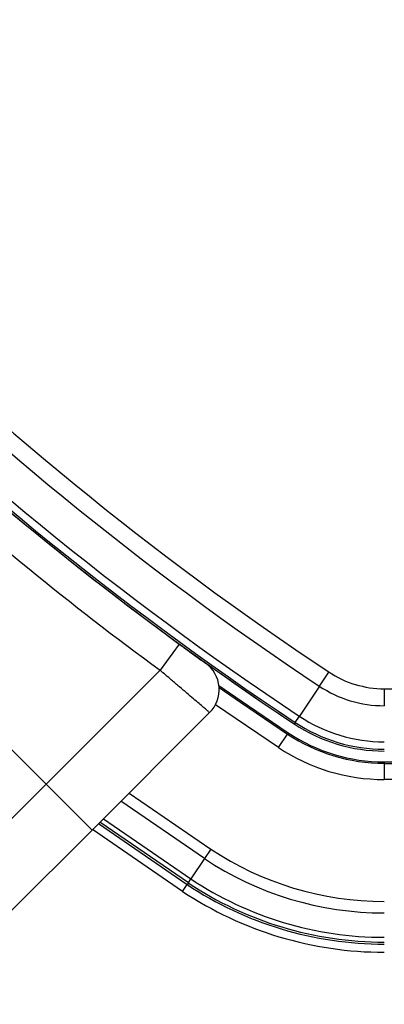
# Model space of a CAD drawing. Header units: millimetres. Extents: x 20 to 19939, y 40 to 15016.
# Tile 66 of 106: x 6714 to 6759, y 14519 to 14640. Entities that reach past the tile are written whole.
import ezdxf

# ---------------------------------------------------------------- set-up
doc = ezdxf.new("R2010")
doc.units = ezdxf.units.MM
doc.header["$LTSCALE"] = 2
doc.layers.add('COMPONENT_GEOMETRY', color=7, linetype='Continuous')
doc.styles.add('SLDTEXTSTYLE0', font='TXT', dxfattribs={"width": 0.75})
doc.dimstyles.new('SLDDIMSTYLE1', dxfattribs={"dimtxt": 100, "dimasz": 6.604, "dimexe": 0, "dimexo": 0.0625, "dimgap": 25, "dimtad": 0, "dimtih": 1, "dimtoh": 1, "dimdec": 0, "dimrnd": 1e-09, "dimzin": 12, "dimdsep": 46, "dimtxsty": 'SLDTEXTSTYLE0', "dimsah": 1, "dimcen": 0.09, "dimadec": 0, "dimazin": 3, "dimtfac": 1, "dimtdec": 0, "dimtofl": 0, "dimtmove": 0, "dimatfit": 3, "dimfxl": 1, "dimfrac": 2, "dimtolj": 1, "dimtzin": 12, "dimarcsym": 0})

# ---------------------------------------------------------------- blocks, each defined once
blk = doc.blocks.new('_D_2')
at = {"layer": 'COMPONENT_GEOMETRY', "color": 7}
for p, q in [((6776.75, 15015.64), (762.92, 15015.64)), ((769.27, 15015.64), (769.27, 12372.01)), ((569.2, 12351.7), (538.73, 12351.7)), ((538.73, 12351.7), (538.73, 12192.95)), ((969.34, 12351.7), (999.8, 12351.7)), ((999.8, 12351.7), (999.8, 12192.95)), ((538.73, 12192.95), (569.2, 12192.95)), ((999.8, 12192.95), (969.34, 12192.95)), ((769.27, 9399.71), (769.27, 12043.33)), ((4049.38, 9399.71), (762.92, 9399.71))]:
    blk.add_line(p, q, dxfattribs=at)
for points in [[(769.27, 15015.64), (768.25, 15009.04), (770.28, 15009.04)], [(769.27, 9399.71), (770.28, 9406.31), (768.25, 9406.31)]]:
    blk.add_solid(points, dxfattribs=at)
at = {"layer": 'COMPONENT_GEOMETRY', "color": 7, "char_height": 100, "attachment_point": 1, "style": 'SLDTEXTSTYLE0'}
for s, insert in [('9\'2.55"', (569.2, 12321.86)), ('2808mm', (496.49, 12172.24))]:
    blk.add_mtext(s, dxfattribs=dict(at, insert=insert))

msp = doc.modelspace()

# ---------------------------------------------------------------- linework, layer by layer
at = {"color": 7, "linetype": 'Continuous', "lineweight": 25}
for p, q in [((6730.92, 14565.29), (6734.1, 14562.92)), ((6734.1, 14562.92), (6731.74, 14559.7)), ((6717.72, 14545.69), (6731.74, 14559.7)), ((6751.33, 14557.74), (6752.48, 14559.48)), ((6751.33, 14557.74), (6748.87, 14554.04)), ((6759.31, 14557.41), (6799.26, 14557.41)), ((6759.31, 14557.41), (6759.31, 14555.33)), ((6737.84, 14554.49), (6723.38, 14540.03)), ((6748.36, 14553.28), (6748.87, 14554.04)), ((6710.34, 14553.07), (6717.72, 14545.69)), ((6748.36, 14553.28), (6748.24, 14553.09)), ((6746.3, 14550.18), (6747.4, 14551.84)), ((6747.5, 14551.99), (6747.4, 14551.84)), ((6759.31, 14548.42), (6759.31, 14548.24)), ((6759.31, 14548.42), (6799.26, 14548.42)), ((6759.31, 14548.24), (6759.31, 14546.24)), ((6759.31, 14548.24), (6799.26, 14548.24)), ((6799.26, 14546.24), (6759.31, 14546.24)), ((6705.63, 14533.6), (6717.72, 14545.69)), ((6723.38, 14540.03), (6717.72, 14545.69)), ((6723.38, 14540.03), (6713.22, 14529.87)), ((6737.99, 14537.68), (6737.2, 14536.51)), ((6737.2, 14536.51), (6735.54, 14534.01)), ((6734.52, 14532.48), (6735.08, 14533.31)), ((6735.22, 14533.52), (6735.08, 14533.31)), ((6735.22, 14533.52), (6735.54, 14534.01))]:
    msp.add_line(p, q, dxfattribs=at)
at = {"color": 8, "linetype": 'Continuous', "lineweight": 25}
for p, q in [((6746.3, 14550.18), (6738.55, 14555.46)), ((6727.93, 14544.58), (6737.99, 14537.68)), ((6737.2, 14536.51), (6726.92, 14543.57)), ((6724.77, 14541.42), (6735.54, 14534.01)), ((6734.52, 14532.48), (6723.45, 14540.1)), ((6724.17, 14540.82), (6735.08, 14533.31)), ((6735.22, 14533.52), (6724.35, 14541))]:
    msp.add_line(p, q, dxfattribs=at)
at = {"color": 7, "linetype": 'Continuous', "lineweight": 25, "flags": 128}
for points in [[(6738.98, 14557.82), (6741.71, 14555.92), (6747.5, 14551.99)], [(6739, 14557.59), (6741.62, 14555.76), (6747.4, 14551.84)]]:
    msp.add_lwpolyline(points, dxfattribs=at)
at = {"color": 7, "linetype": 'Continuous', "lineweight": 25}
for centre, radius, start, end in [((6779.29, 14695.64), 320, 330.2322, 209.7698), ((6779.29, 14695.64), 317, 329.9274, 210.0807), ((6779.29, 14695.64), 198, 335.8585, 133.5556), ((6969.78, 14886.14), 392.33, 213.6328, 236.3672), ((6969.78, 14886.14), 394.42, 213.6328, 236.3672), ((6969.78, 14886.14), 398.86, 213.6328, 236.3672), ((6969.78, 14886.14), 399.78, 213.6328, 236.3672), ((6969.78, 14886.14), 400, 228.1529, 236.3672), ((6970.89, 14885.31), 404, 227.9276, 233.7036), ((6969.78, 14886.14), 400, 229.1474, 236.3672), ((6735.01, 14557.32), 4, 315, 54.2779), ((6759.31, 14569.75), 12.33, 236.3672, 270), ((6759.31, 14569.75), 14.42, 236.3672, 270), ((6759.31, 14569.75), 18.86, 236.3672, 270), ((6759.31, 14569.75), 20, 236.3672, 270), ((6759.31, 14569.75), 19.78, 236.3672, 270), ((6759.31, 14569.75), 21.5, 236.3672, 270), ((6759.31, 14569.75), 21.33, 236.3672, 270), ((6759.31, 14569.75), 23.5, 236.3672, 270), ((6759.31, 14569.75), 38.51, 236.3672, 270), ((6759.31, 14569.75), 39.92, 236.3672, 270), ((6759.31, 14569.75), 43.76, 236.3672, 270), ((6759.31, 14569.75), 43.51, 236.3672, 270), ((6759.31, 14569.75), 42.92, 236.3672, 270), ((6759.31, 14569.75), 44.76, 236.3672, 270)]:
    msp.add_arc(centre, radius, start, end, dxfattribs=at)
at = {"color": 8, "linetype": 'Continuous', "lineweight": 25}
for radius, start, end in [(195.2, 336.1724, 133.2502), (194.87, 336.2097, 133.3112), (193.87, 336.3244, 132.5316)]:
    msp.add_arc((6779.29, 14695.64), radius, start, end, dxfattribs=at)
at = {"color": 7, "linetype": 'Continuous', "lineweight": 25}
for points, knots in [([(6734.1, 14562.92), (6734.36, 14562.74), (6734.97, 14562.29), (6735.88, 14561.62), (6736.69, 14561.04), (6737.24, 14560.64), (6737.31, 14560.59), (6737.35, 14560.57)], [0, 0, 0, 0, 0.148936, 0.363368, 0.575824, 0.787673, 1, 1, 1, 1]), ([(6737.84, 14554.49), (6737.82, 14554.5), (6737.79, 14554.53), (6737.53, 14554.75), (6737.12, 14555.1), (6736.56, 14555.58), (6735.86, 14556.18), (6735.05, 14556.87), (6734.13, 14557.65), (6733.26, 14558.4), (6732.45, 14559.09), (6731.97, 14559.5), (6731.74, 14559.7)], [0, 0, 0, 0, 0.104655, 0.212303, 0.316738, 0.424134, 0.528891, 0.636619, 0.74238, 0.851183, 0.925087, 1, 1, 1, 1])]:
    msp.add_open_spline(points, degree=3, knots=knots, dxfattribs=at)

# ---------------------------------------------------------------- dimensions: what is measured, and where the dimension line sits
at = {"layer": 'COMPONENT_GEOMETRY', "color": 7}
dim = msp.add_linear_dim(base=(769.27, 9399.71), p1=(6779.29, 15015.64), p2=(4051.92, 9399.71), angle=90, dimstyle='SLDDIMSTYLE1', dxfattribs=at)
dim.commit()
dim.dimension.update_dxf_attribs({"geometry": '_D_2', "text_midpoint": (769.27, 12207.67), "dimtype": 160})

doc.saveas('drawing.dxf')
